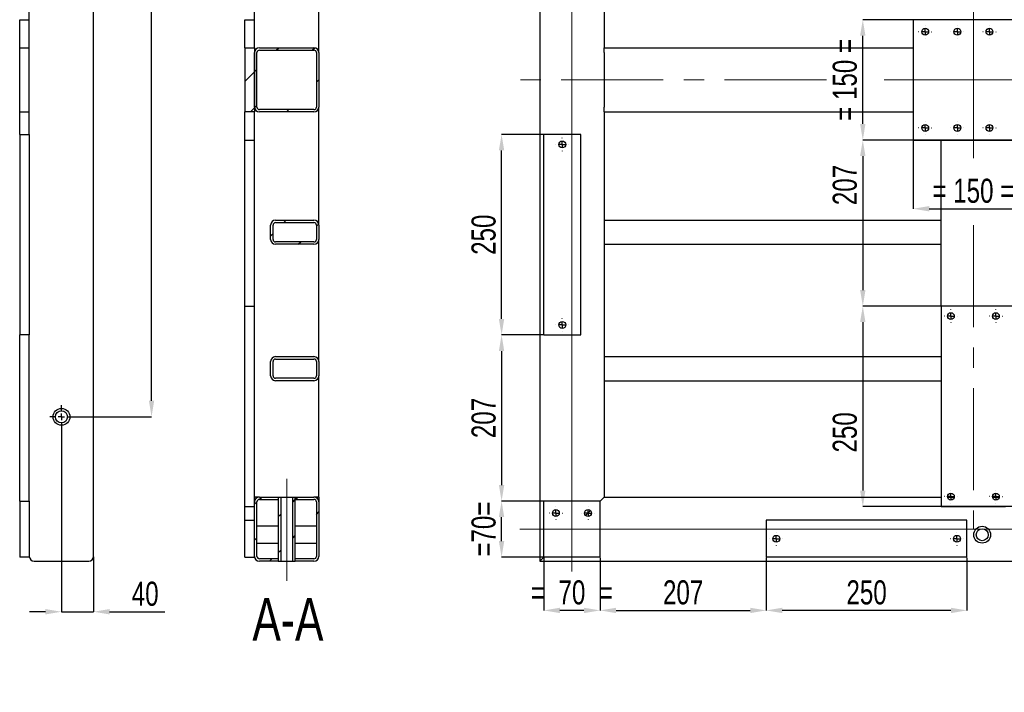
# Model space of a CAD drawing. Header units: millimetres. Extents: x 5 to 3649, y 4 to 418.
# Tile 46 of 105: x 1517 to 1639, y 191 to 274. Entities that reach past the tile are written whole.
import ezdxf

# ---------------------------------------------------------------- set-up
doc = ezdxf.new("R2010")
doc.units = ezdxf.units.MM
doc.header["$PDSIZE"] = -1
doc.linetypes.add('CENTERX2', pattern=[20.32, 12.7, -2.54, 2.54, -2.54])
for name, color, linetype in [('COTES', 1, 'Continuous'), ('NOTES', 6, 'Continuous'), ('TRAIT-FINS', 9, 'Continuous'), ('TRAIT-MIXTES', 3, 'CENTERX2')]:
    doc.layers.add(name, color=color, linetype=linetype)
doc.layers.add('TRAIT-FORT', color=4, linetype='Continuous', lineweight=25)
doc.styles.add('SLDTEXTSTYLE0', font='TXT', dxfattribs={"width": 0.75})
doc.dimstyles.new('SLDDIMSTYLE0', dxfattribs={"dimtxt": 3, "dimasz": 2, "dimexe": 0, "dimexo": 0.0625, "dimgap": 0.75, "dimtad": 1, "dimdec": 0, "dimlfac": 10, "dimrnd": 1e-09, "dimzin": 12, "dimdsep": 46, "dimtxsty": 'SLDTEXTSTYLE0', "dimsah": 1, "dimcen": 0.09, "dimadec": 0, "dimazin": 3, "dimtfac": 1, "dimtdec": 0, "dimtofl": 0, "dimtmove": 0, "dimatfit": 3, "dimfxl": 1, "dimfrac": 2, "dimtolj": 1, "dimtzin": 12, "dimarcsym": 0})
doc.dimstyles.new('SLDDIMSTYLE1', dxfattribs={"dimtxt": 3, "dimasz": 2, "dimexe": 0, "dimexo": 0.0625, "dimgap": 0.75, "dimtad": 1, "dimdec": 0, "dimlfac": 10, "dimrnd": 1e-09, "dimzin": 12, "dimdsep": 46, "dimtxsty": 'SLDTEXTSTYLE0', "dimsah": 1, "dimcen": 0.09, "dimadec": 0, "dimazin": 3, "dimtfac": 1, "dimtdec": 0, "dimtmove": 0, "dimatfit": 0, "dimfxl": 1, "dimfrac": 2, "dimtolj": 1, "dimtzin": 12, "dimarcsym": 0})
pattern_1 = [(45, (1219.1, -0.623), (-13.4704, 13.4704), []), (45, (1223.59, -0.623), (-13.4704, 13.4704), []), (45, (1228.08, -0.623), (-13.4704, 13.4704), []), (45, (1232.57, -0.623), (-13.4704, 13.4704), [])]

# ---------------------------------------------------------------- blocks, each defined once
blk = doc.blocks.new('*D2112')
at = {"layer": 'COTES', "color": 0, "lineweight": -2, "transparency": 16777216}
for p, q in [((1581.97, 214.41), (1576.77, 214.41)), ((1576.77, 209.41), (1576.77, 212.41)), ((1581.97, 207.41), (1576.77, 207.41))]:
    blk.add_line(p, q, dxfattribs=at)
at = {"layer": 'COTES', "color": 0, "transparency": 16777216}
for points in [[(1576.43, 212.41), (1577.1, 212.41), (1576.77, 214.41)], [(1576.43, 209.41), (1577.1, 209.41), (1576.77, 207.41)]]:
    blk.add_solid(points, dxfattribs=at)
at = {"layer": 'Defpoints', "color": 0, "transparency": 16777216}
for p in [(1576.77, 214.41), (1582.03, 214.41), (1582.03, 207.41)]:
    blk.add_point(p, dxfattribs=at)
at = {"layer": 'COTES', "color": 0, "transparency": 16777216, "insert": (1573.02, 210.91), "char_height": 3, "attachment_point": 2, "rotation": 90, "style": 'SLDTEXTSTYLE0'}
blk.add_mtext('\\A1;=70=', dxfattribs=at)
blk = doc.blocks.new('*D2113')
at = {"layer": 'COTES', "color": 0, "lineweight": -2, "transparency": 16777216}
for p, q in [((1581.97, 235.11), (1576.77, 235.11)), ((1576.77, 233.11), (1576.77, 216.41)), ((1581.97, 214.41), (1576.77, 214.41))]:
    blk.add_line(p, q, dxfattribs=at)
at = {"layer": 'COTES', "color": 0, "transparency": 16777216}
for points in [[(1576.43, 233.11), (1577.1, 233.11), (1576.77, 235.11)], [(1576.43, 216.41), (1577.1, 216.41), (1576.77, 214.41)]]:
    blk.add_solid(points, dxfattribs=at)
at = {"layer": 'Defpoints', "color": 0, "transparency": 16777216}
for p in [(1582.03, 235.11), (1576.77, 214.41), (1582.03, 214.41)]:
    blk.add_point(p, dxfattribs=at)
at = {"layer": 'COTES', "color": 0, "transparency": 16777216, "insert": (1573.02, 224.76), "char_height": 3, "attachment_point": 2, "rotation": 90, "style": 'SLDTEXTSTYLE0'}
blk.add_mtext('\\A1;207', dxfattribs=at)
blk = doc.blocks.new('*D2114')
at = {"layer": 'COTES', "color": 0, "lineweight": -2, "transparency": 16777216}
for p, q in [((1736.97, 274.41), (1621.76, 274.41)), ((1621.76, 261.41), (1621.76, 272.41)), ((1736.97, 259.41), (1621.76, 259.41))]:
    blk.add_line(p, q, dxfattribs=at)
at = {"layer": 'COTES', "color": 0, "transparency": 16777216}
for points in [[(1621.42, 272.41), (1622.09, 272.41), (1621.76, 274.41)], [(1621.42, 261.41), (1622.09, 261.41), (1621.76, 259.41)]]:
    blk.add_solid(points, dxfattribs=at)
at = {"layer": 'Defpoints', "color": 0, "transparency": 16777216}
for p in [(1621.76, 274.41), (1737.03, 274.41), (1737.03, 259.41)]:
    blk.add_point(p, dxfattribs=at)
at = {"layer": 'COTES', "color": 0, "transparency": 16777216, "insert": (1618.01, 266.91), "char_height": 3, "attachment_point": 2, "rotation": 90, "style": 'SLDTEXTSTYLE0'}
blk.add_mtext('\\A1;= 150 =', dxfattribs=at)
blk = doc.blocks.new('*D2125')
at = {"layer": 'COTES', "color": 0, "lineweight": -2, "transparency": 16777216}
for p, q in [((1628.03, 259.35), (1628.03, 250.84)), ((1643.03, 259.35), (1643.03, 250.84)), ((1630.03, 250.84), (1641.03, 250.84))]:
    blk.add_line(p, q, dxfattribs=at)
at = {"layer": 'COTES', "color": 0, "transparency": 16777216}
for points in [[(1630.03, 251.18), (1630.03, 250.51), (1628.03, 250.84)], [(1641.03, 251.18), (1641.03, 250.51), (1643.03, 250.84)]]:
    blk.add_solid(points, dxfattribs=at)
at = {"layer": 'Defpoints', "color": 0, "transparency": 16777216}
for p in [(1628.03, 259.41), (1643.03, 259.41), (1643.03, 250.84)]:
    blk.add_point(p, dxfattribs=at)
at = {"layer": 'COTES', "color": 0, "transparency": 16777216, "insert": (1635.53, 254.59), "char_height": 3, "attachment_point": 2, "style": 'SLDTEXTSTYLE0'}
blk.add_mtext('\\A1;= 150 =', dxfattribs=at)
blk = doc.blocks.new('*D2128')
at = {"layer": 'COTES', "color": 0, "lineweight": -2, "transparency": 16777216}
for p, q in [((1609.73, 207.35), (1609.73, 200.78)), ((1634.73, 207.35), (1634.73, 200.78)), ((1632.73, 200.78), (1611.73, 200.78))]:
    blk.add_line(p, q, dxfattribs=at)
at = {"layer": 'COTES', "color": 0, "transparency": 16777216}
for points in [[(1611.73, 201.11), (1611.73, 200.44), (1609.73, 200.78)], [(1632.73, 201.11), (1632.73, 200.44), (1634.73, 200.78)]]:
    blk.add_solid(points, dxfattribs=at)
at = {"layer": 'Defpoints', "color": 0, "transparency": 16777216}
for p in [(1609.73, 207.41), (1634.73, 207.41), (1609.73, 200.78)]:
    blk.add_point(p, dxfattribs=at)
at = {"layer": 'COTES', "color": 0, "transparency": 16777216, "insert": (1622.23, 204.53), "char_height": 3, "attachment_point": 2, "style": 'SLDTEXTSTYLE0'}
blk.add_mtext('\\A1;250', dxfattribs=at)
blk = doc.blocks.new('*D2129')
at = {"layer": 'COTES', "color": 0, "lineweight": -2, "transparency": 16777216}
for p, q in [((1589.03, 207.35), (1589.03, 200.78)), ((1609.73, 207.35), (1609.73, 200.78)), ((1591.03, 200.78), (1607.73, 200.78))]:
    blk.add_line(p, q, dxfattribs=at)
at = {"layer": 'COTES', "color": 0, "transparency": 16777216}
for points in [[(1591.03, 201.11), (1591.03, 200.44), (1589.03, 200.78)], [(1607.73, 201.11), (1607.73, 200.44), (1609.73, 200.78)]]:
    blk.add_solid(points, dxfattribs=at)
at = {"layer": 'Defpoints', "color": 0, "transparency": 16777216}
for p in [(1589.03, 207.41), (1609.73, 207.41), (1609.73, 200.78)]:
    blk.add_point(p, dxfattribs=at)
at = {"layer": 'COTES', "color": 0, "transparency": 16777216, "insert": (1599.38, 204.53), "char_height": 3, "attachment_point": 2, "style": 'SLDTEXTSTYLE0'}
blk.add_mtext('\\A1;207', dxfattribs=at)
blk = doc.blocks.new('*D2130')
at = {"layer": 'COTES', "color": 0, "lineweight": -2, "transparency": 16777216}
for p, q in [((1582.03, 207.35), (1582.03, 200.78)), ((1589.03, 207.35), (1589.03, 200.78)), ((1587.03, 200.78), (1584.03, 200.78))]:
    blk.add_line(p, q, dxfattribs=at)
at = {"layer": 'COTES', "color": 0, "transparency": 16777216}
for points in [[(1584.03, 201.11), (1584.03, 200.44), (1582.03, 200.78)], [(1587.03, 201.11), (1587.03, 200.44), (1589.03, 200.78)]]:
    blk.add_solid(points, dxfattribs=at)
at = {"layer": 'Defpoints', "color": 0, "transparency": 16777216}
for p in [(1582.03, 207.41), (1589.03, 207.41), (1582.03, 200.78)]:
    blk.add_point(p, dxfattribs=at)
at = {"layer": 'COTES', "color": 0, "transparency": 16777216, "insert": (1585.53, 204.53), "char_height": 3, "attachment_point": 2, "style": 'SLDTEXTSTYLE0'}
blk.add_mtext('\\A1;=  70  =', dxfattribs=at)
blk = doc.blocks.new('*D2135')
at = {"layer": 'COTES', "color": 0, "lineweight": -2, "transparency": 16777216}
for p, q in [((1581.97, 260.11), (1576.77, 260.11)), ((1576.77, 237.11), (1576.77, 258.11)), ((1581.97, 235.11), (1576.77, 235.11))]:
    blk.add_line(p, q, dxfattribs=at)
at = {"layer": 'COTES', "color": 0, "transparency": 16777216}
for points in [[(1576.43, 258.11), (1577.1, 258.11), (1576.77, 260.11)], [(1576.43, 237.11), (1577.1, 237.11), (1576.77, 235.11)]]:
    blk.add_solid(points, dxfattribs=at)
at = {"layer": 'Defpoints', "color": 0, "transparency": 16777216}
for p in [(1576.77, 260.11), (1582.03, 260.11), (1582.03, 235.11)]:
    blk.add_point(p, dxfattribs=at)
at = {"layer": 'COTES', "color": 0, "transparency": 16777216, "insert": (1573.02, 247.61), "char_height": 3, "attachment_point": 2, "rotation": 90, "style": 'SLDTEXTSTYLE0'}
blk.add_mtext('\\A1;250', dxfattribs=at)
blk = doc.blocks.new('*D2145')
at = {"layer": 'COTES', "color": 0, "lineweight": -2, "transparency": 16777216}
for p, q in [((1725.47, 238.71), (1621.76, 238.71)), ((1621.76, 236.71), (1621.76, 215.71)), ((1725.47, 213.71), (1621.76, 213.71))]:
    blk.add_line(p, q, dxfattribs=at)
at = {"layer": 'COTES', "color": 0, "transparency": 16777216}
for points in [[(1621.42, 236.71), (1622.09, 236.71), (1621.76, 238.71)], [(1621.42, 215.71), (1622.09, 215.71), (1621.76, 213.71)]]:
    blk.add_solid(points, dxfattribs=at)
at = {"layer": 'Defpoints', "color": 0, "transparency": 16777216}
for p in [(1725.53, 238.71), (1621.76, 213.71), (1725.53, 213.71)]:
    blk.add_point(p, dxfattribs=at)
at = {"layer": 'COTES', "color": 0, "transparency": 16777216, "insert": (1618.01, 222.97), "char_height": 3, "attachment_point": 2, "rotation": 90, "style": 'SLDTEXTSTYLE0'}
blk.add_mtext('\\A1;250', dxfattribs=at)
blk = doc.blocks.new('*D2146')
at = {"layer": 'COTES', "color": 0, "lineweight": -2, "transparency": 16777216}
for p, q in [((1627.97, 259.41), (1621.76, 259.41)), ((1621.76, 257.41), (1621.76, 240.71)), ((1631.47, 238.71), (1621.76, 238.71))]:
    blk.add_line(p, q, dxfattribs=at)
at = {"layer": 'COTES', "color": 0, "transparency": 16777216}
for points in [[(1621.42, 257.41), (1622.09, 257.41), (1621.76, 259.41)], [(1621.42, 240.71), (1622.09, 240.71), (1621.76, 238.71)]]:
    blk.add_solid(points, dxfattribs=at)
at = {"layer": 'Defpoints', "color": 0, "transparency": 16777216}
for p in [(1628.03, 259.41), (1621.76, 238.71), (1631.53, 238.71)]:
    blk.add_point(p, dxfattribs=at)
at = {"layer": 'COTES', "color": 0, "transparency": 16777216, "insert": (1618.01, 253.8), "char_height": 3, "attachment_point": 2, "rotation": 90, "style": 'SLDTEXTSTYLE0'}
blk.add_mtext('\\A1;207', dxfattribs=at)
blk = doc.blocks.new('SW_CENTERMARKSYMBOL_234')
at = {"layer": 'TRAIT-MIXTES', "color": 0}
for p, q in [((-0.8, 0), (-0.825, 0)), ((0, 0), (-0.4, 0)), ((0, 0.8), (0, 0.825)), ((0, 0), (0, 0.4)), ((0, 0), (0, -0.4)), ((0, 0), (0.4, 0)), ((0.8, 0), (0.825, 0)), ((0, -0.8), (0, -0.825))]:
    blk.add_line(p, q, dxfattribs=at)
blk = doc.blocks.new('SW_CENTERMARKSYMBOL_235')
at = {"layer": 'TRAIT-MIXTES', "color": 0}
for p, q in [((-0.8, 0), (-0.825, 0)), ((0, 0), (-0.4, 0)), ((0, 0.8), (0, 0.825)), ((0, 0), (0, 0.4)), ((0, 0), (0, -0.4)), ((0, 0), (0.4, 0)), ((0.8, 0), (0.825, 0)), ((0, -0.8), (0, -0.825))]:
    blk.add_line(p, q, dxfattribs=at)
blk = doc.blocks.new('SW_CENTERMARKSYMBOL_246')
at = {"layer": 'TRAIT-MIXTES', "color": 0}
for p, q in [((-0.8, 0), (-0.825, 0)), ((0, 0), (-0.4, 0)), ((0, 0.8), (0, 0.825)), ((0, 0), (0, 0.4)), ((0, 0), (0, -0.4)), ((0, 0), (0.4, 0)), ((0.8, 0), (0.825, 0)), ((0, -0.8), (0, -0.825))]:
    blk.add_line(p, q, dxfattribs=at)
blk = doc.blocks.new('SW_CENTERMARKSYMBOL_247')
at = {"layer": 'TRAIT-MIXTES', "color": 0}
for p, q in [((-0.8, 0), (-0.825, 0)), ((0, 0), (-0.4, 0)), ((0, 0.8), (0, 0.825)), ((0, 0), (0, 0.4)), ((0, 0), (0, -0.4)), ((0, 0), (0.4, 0)), ((0.8, 0), (0.825, 0)), ((0, -0.8), (0, -0.825))]:
    blk.add_line(p, q, dxfattribs=at)
blk = doc.blocks.new('SW_CENTERMARKSYMBOL_258')
at = {"layer": 'TRAIT-MIXTES', "color": 0}
for p, q in [((-0.8, 0), (-0.825, 0)), ((0, 0), (-0.4, 0)), ((0, 0.8), (0, 0.825)), ((0, 0), (0, 0.4)), ((0, 0), (0, -0.4)), ((0, 0), (0.4, 0)), ((0.8, 0), (0.825, 0)), ((0, -0.8), (0, -0.825))]:
    blk.add_line(p, q, dxfattribs=at)
blk = doc.blocks.new('SW_CENTERMARKSYMBOL_259')
at = {"layer": 'TRAIT-MIXTES', "color": 0}
for p, q in [((-0.8, 0), (-0.825, 0)), ((0, 0), (-0.4, 0)), ((0, 0.8), (0, 0.825)), ((0, 0), (0, 0.4)), ((0, 0), (0, -0.4)), ((0, 0), (0.4, 0)), ((0.8, 0), (0.825, 0)), ((0, -0.8), (0, -0.825))]:
    blk.add_line(p, q, dxfattribs=at)
blk = doc.blocks.new('SW_CENTERMARKSYMBOL_260')
at = {"layer": 'TRAIT-MIXTES', "color": 0}
for p, q in [((-0.8, 0), (-0.825, 0)), ((0, 0), (-0.4, 0)), ((0, 0.8), (0, 0.825)), ((0, 0), (0, 0.4)), ((0, 0), (0, -0.4)), ((0, 0), (0.4, 0)), ((0.8, 0), (0.825, 0)), ((0, -0.8), (0, -0.825))]:
    blk.add_line(p, q, dxfattribs=at)
blk = doc.blocks.new('SW_CENTERMARKSYMBOL_261')
at = {"layer": 'TRAIT-MIXTES', "color": 0}
for p, q in [((-0.8, 0), (-0.825, 0)), ((0, 0), (-0.4, 0)), ((0, 0.8), (0, 0.825)), ((0, 0), (0, 0.4)), ((0, 0), (0, -0.4)), ((0, 0), (0.4, 0)), ((0.8, 0), (0.825, 0)), ((0, -0.8), (0, -0.825))]:
    blk.add_line(p, q, dxfattribs=at)
blk = doc.blocks.new('SW_CENTERMARKSYMBOL_264')
at = {"layer": 'TRAIT-MIXTES', "color": 0}
for p, q in [((-0.8, 0), (-0.825, 0)), ((0, 0), (-0.4, 0)), ((0, 0.8), (0, 0.825)), ((0, 0), (0, 0.4)), ((0, 0), (0, -0.4)), ((0, 0), (0.4, 0)), ((0.8, 0), (0.825, 0)), ((0, -0.8), (0, -0.825))]:
    blk.add_line(p, q, dxfattribs=at)
blk = doc.blocks.new('SW_CENTERMARKSYMBOL_265')
at = {"layer": 'TRAIT-MIXTES', "color": 0}
for p, q in [((-0.8, 0), (-0.825, 0)), ((0, 0), (-0.4, 0)), ((0, 0.8), (0, 0.825)), ((0, 0), (0, 0.4)), ((0, 0), (0, -0.4)), ((0, 0), (0.4, 0)), ((0.8, 0), (0.825, 0)), ((0, -0.8), (0, -0.825))]:
    blk.add_line(p, q, dxfattribs=at)
blk = doc.blocks.new('SW_CENTERMARKSYMBOL_284')
at = {"layer": 'TRAIT-MIXTES', "color": 0}
for p, q in [((-0.8, 0), (-0.825, 0)), ((0, 0), (-0.4, 0)), ((0, 0.8), (0, 0.825)), ((0, 0), (0, 0.4)), ((0, 0), (0, -0.4)), ((0, 0), (0.4, 0)), ((0.8, 0), (0.825, 0)), ((0, -0.8), (0, -0.825))]:
    blk.add_line(p, q, dxfattribs=at)
blk = doc.blocks.new('SW_CENTERMARKSYMBOL_285')
at = {"layer": 'TRAIT-MIXTES', "color": 0}
for p, q in [((-0.8, 0), (-0.825, 0)), ((0, 0), (-0.4, 0)), ((0, 0.8), (0, 0.825)), ((0, 0), (0, 0.4)), ((0, 0), (0, -0.4)), ((0, 0), (0.4, 0)), ((0.8, 0), (0.825, 0)), ((0, -0.8), (0, -0.825))]:
    blk.add_line(p, q, dxfattribs=at)
blk = doc.blocks.new('SW_CENTERMARKSYMBOL_286')
at = {"layer": 'TRAIT-MIXTES', "color": 0}
for p, q in [((-0.8, 0), (-0.825, 0)), ((0, 0), (-0.4, 0)), ((0, 0.8), (0, 0.825)), ((0, 0), (0, 0.4)), ((0, 0), (0, -0.4)), ((0, 0), (0.4, 0)), ((0.8, 0), (0.825, 0)), ((0, -0.8), (0, -0.825))]:
    blk.add_line(p, q, dxfattribs=at)
blk = doc.blocks.new('SW_CENTERMARKSYMBOL_287')
at = {"layer": 'TRAIT-MIXTES', "color": 0}
for p, q in [((-0.8, 0), (-0.825, 0)), ((0, 0), (-0.4, 0)), ((0, 0.8), (0, 0.825)), ((0, 0), (0, 0.4)), ((0, 0), (0, -0.4)), ((0, 0), (0.4, 0)), ((0.8, 0), (0.825, 0)), ((0, -0.8), (0, -0.825))]:
    blk.add_line(p, q, dxfattribs=at)
blk = doc.blocks.new('SW_CENTERMARKSYMBOL_300')
at = {"layer": 'TRAIT-MIXTES', "color": 0}
for p, q in [((-0.8, 0), (-0.825, 0)), ((0, 0), (-0.4, 0)), ((0, 0.8), (0, 0.825)), ((0, 0), (0, 0.4)), ((0, 0), (0, -0.4)), ((0, 0), (0.4, 0)), ((0.8, 0), (0.825, 0)), ((0, -0.8), (0, -0.825))]:
    blk.add_line(p, q, dxfattribs=at)
blk = doc.blocks.new('SW_CENTERMARKSYMBOL_301')
at = {"layer": 'TRAIT-MIXTES', "color": 0}
for p, q in [((-0.8, 0), (-0.825, 0)), ((0, 0), (-0.4, 0)), ((0, 0.8), (0, 0.825)), ((0, 0), (0, 0.4)), ((0, 0), (0, -0.4)), ((0, 0), (0.4, 0)), ((0.8, 0), (0.825, 0)), ((0, -0.8), (0, -0.825))]:
    blk.add_line(p, q, dxfattribs=at)
blk = doc.blocks.new('*D2158')
at = {"layer": 'COTES', "color": 0, "lineweight": -2, "transparency": 16777216}
for p, q in [((1521.95, 223.4), (1521.95, 200.61)), ((1525.95, 207.45), (1525.95, 200.61)), ((1519.95, 200.61), (1517.95, 200.61)), ((1521.95, 200.61), (1525.95, 200.61)), ((1527.95, 200.61), (1534.82, 200.61))]:
    blk.add_line(p, q, dxfattribs=at)
at = {"layer": 'COTES', "color": 0, "transparency": 16777216}
for points in [[(1519.95, 200.95), (1519.95, 200.28), (1521.95, 200.61)], [(1527.95, 200.95), (1527.95, 200.28), (1525.95, 200.61)]]:
    blk.add_solid(points, dxfattribs=at)
at = {"layer": 'Defpoints', "color": 0, "transparency": 16777216}
for p in [(1521.95, 223.46), (1525.95, 207.51), (1525.95, 200.61)]:
    blk.add_point(p, dxfattribs=at)
at = {"layer": 'COTES', "color": 0, "transparency": 16777216, "insert": (1532.38, 204.36), "char_height": 3, "attachment_point": 2, "style": 'SLDTEXTSTYLE0'}
blk.add_mtext('\\A1;40', dxfattribs=at)
blk = doc.blocks.new('*D2159')
at = {"layer": 'COTES', "color": 0, "lineweight": -2, "transparency": 16777216}
for p, q in [((1523.46, 335.91), (1533.17, 335.91)), ((1533.17, 226.91), (1533.17, 333.91)), ((1523.46, 224.91), (1533.17, 224.91))]:
    blk.add_line(p, q, dxfattribs=at)
at = {"layer": 'COTES', "color": 0, "transparency": 16777216}
for points in [[(1532.84, 333.91), (1533.5, 333.91), (1533.17, 335.91)], [(1532.84, 226.91), (1533.5, 226.91), (1533.17, 224.91)]]:
    blk.add_solid(points, dxfattribs=at)
at = {"layer": 'Defpoints', "color": 0, "transparency": 16777216}
for p in [(1523.4, 335.91), (1533.17, 335.91), (1523.4, 224.91)]:
    blk.add_point(p, dxfattribs=at)
at = {"layer": 'COTES', "color": 0, "transparency": 16777216, "insert": (1529.42, 280.41), "char_height": 3, "attachment_point": 2, "rotation": 90, "style": 'SLDTEXTSTYLE0'}
blk.add_mtext('\\A1;1110', dxfattribs=at)
blk = doc.blocks.new('SW_CENTERMARKSYMBOL_315')
at = {"layer": 'TRAIT-MIXTES', "color": 0}
for p, q in [((0, 0.8), (0, 1.45)), ((-0.8, 0), (-1.45, 0)), ((0, 0), (-0.4, 0)), ((0, 0), (-0.4, 0)), ((0, 0), (0, 0.4)), ((0, 0), (0, 0.4)), ((0, 0), (0, -0.4)), ((0, 0), (0.4, 0)), ((0, 0), (0, -0.4)), ((0, 0), (0.4, 0)), ((0.8, 0), (1.45, 0)), ((0, -0.8), (0, -1.45))]:
    blk.add_line(p, q, dxfattribs=at)
blk = doc.blocks.new('SW_CENTERMARKSYMBOL_316')
at = {"layer": 'TRAIT-MIXTES', "color": 0}
for p, q in [((0, 0.8), (0, 1.45)), ((-0.8, 0), (-1.45, 0)), ((0, 0), (-0.4, 0)), ((0, 0), (-0.4, 0)), ((0, 0), (0, 0.4)), ((0, 0), (0, 0.4)), ((0, 0), (0, -0.4)), ((0, 0), (0.4, 0)), ((0, 0), (0, -0.4)), ((0, 0), (0.4, 0)), ((0.8, 0), (1.45, 0)), ((0, -0.8), (0, -1.45))]:
    blk.add_line(p, q, dxfattribs=at)

msp = doc.modelspace()

# ---------------------------------------------------------------- hatches: boundary and pattern name
at = {"layer": 'TRAIT-FINS'}
h = msp.add_hatch(dxfattribs=at)
h.set_pattern_fill('DIN 201 ACIER ET FONTE', color=256, style=0, pattern_type=2)
h.set_pattern_definition(pattern_1)
h.paths.add_polyline_path([(1546.003023, 270.911435), (1544.803023, 270.911435), (1544.803023, 262.911435), (1546.003023, 262.911435)], flags=0)
h = msp.add_hatch(dxfattribs=at)
h.set_pattern_fill('DIN 201 ACIER ET FONTE', color=256, style=0, pattern_type=2)
h.set_pattern_definition(pattern_1)
edge = h.paths.add_edge_path(flags=0)
edge.add_line((1554.003023, 263.511435), (1554.003023, 270.311435))
edge.add_arc((1553.403023, 270.311435), 0.6, 0, 90)
edge.add_line((1553.403023, 270.911435), (1546.603023, 270.911435))
edge.add_arc((1546.603023, 270.311435), 0.6, 90, 180)
edge.add_line((1546.003023, 270.311435), (1546.003023, 263.511435))
edge.add_arc((1546.603023, 263.511435), 0.6, 180, 270)
edge.add_line((1546.603023, 262.911435), (1553.403023, 262.911435))
edge.add_arc((1553.403023, 263.511435), 0.6, 270, 360)
edge = h.paths.add_edge_path(flags=0)
edge.add_arc((1553.403023, 263.511435), 0.3, 270, 360, ccw=False)
edge.add_line((1553.403023, 263.211435), (1546.603023, 263.211435))
edge.add_arc((1546.603023, 263.511435), 0.3, 180, 270, ccw=False)
edge.add_line((1546.303023, 263.511435), (1546.303023, 270.311435))
edge.add_arc((1546.603023, 270.311435), 0.3, 90, 180, ccw=False)
edge.add_line((1546.603023, 270.611435), (1553.403023, 270.611435))
edge.add_arc((1553.403023, 270.311435), 0.3, 0, 90, ccw=False)
edge.add_line((1553.703023, 270.311435), (1553.703023, 263.511435))
h = msp.add_hatch(dxfattribs=at)
h.set_pattern_fill('DIN 201 ACIER ET FONTE', color=256, style=0, pattern_type=2)
h.set_pattern_definition(pattern_1)
edge = h.paths.add_edge_path(flags=0)
edge.add_line((1548.603023, 246.411435), (1553.403023, 246.411435))
edge.add_arc((1553.403023, 247.011435), 0.6, 270, 360)
edge.add_line((1554.003023, 247.011435), (1554.003023, 248.811435))
edge.add_arc((1553.403023, 248.811435), 0.6, 0, 90)
edge.add_line((1553.403023, 249.411435), (1548.603023, 249.411435))
edge.add_arc((1548.603023, 248.811435), 0.6, 90, 180)
edge.add_line((1548.003023, 248.811435), (1548.003023, 247.011435))
edge.add_arc((1548.603023, 247.011435), 0.6, 180, 270)
edge = h.paths.add_edge_path(flags=0)
edge.add_arc((1548.603023, 247.011435), 0.3, 180, 270, ccw=False)
edge.add_line((1548.303023, 247.011435), (1548.303023, 248.811435))
edge.add_arc((1548.603023, 248.811435), 0.3, 90, 180, ccw=False)
edge.add_line((1548.603023, 249.111435), (1553.403023, 249.111435))
edge.add_arc((1553.403023, 248.811435), 0.3, 0, 90, ccw=False)
edge.add_line((1553.703023, 248.811435), (1553.703023, 247.011435))
edge.add_arc((1553.403023, 247.011435), 0.3, 270, 360, ccw=False)
edge.add_line((1553.403023, 246.711435), (1548.603023, 246.711435))
h = msp.add_hatch(dxfattribs=at)
h.set_pattern_fill('DIN 201 ACIER ET FONTE', color=256, style=0, pattern_type=2)
h.set_pattern_definition(pattern_1)
edge = h.paths.add_edge_path(flags=0)
edge.add_arc((1548.603023, 230.011435), 0.6, 180, 270)
edge.add_line((1548.603023, 229.411435), (1553.403023, 229.411435))
edge.add_arc((1553.403023, 230.011435), 0.6, 270, 360)
edge.add_line((1554.003023, 230.011435), (1554.003023, 231.811435))
edge.add_arc((1553.403023, 231.811435), 0.6, 0, 90)
edge.add_line((1553.403023, 232.411435), (1548.603023, 232.411435))
edge.add_arc((1548.603023, 231.811435), 0.6, 90, 180)
edge.add_line((1548.003023, 231.811435), (1548.003023, 230.011435))
edge = h.paths.add_edge_path(flags=0)
edge.add_line((1553.403023, 229.711435), (1548.603023, 229.711435))
edge.add_arc((1548.603023, 230.011435), 0.3, 180, 270, ccw=False)
edge.add_line((1548.303023, 230.011435), (1548.303023, 231.811435))
edge.add_arc((1548.603023, 231.811435), 0.3, 90, 180, ccw=False)
edge.add_line((1548.603023, 232.111435), (1553.403023, 232.111435))
edge.add_arc((1553.403023, 231.811435), 0.3, 0, 90, ccw=False)
edge.add_line((1553.703023, 231.811435), (1553.703023, 230.011435))
edge.add_arc((1553.403023, 230.011435), 0.3, 270, 360, ccw=False)
h = msp.add_hatch(dxfattribs=at)
h.set_pattern_fill('DIN 201 ACIER ET FONTE', color=256, style=0, pattern_type=2)
h.set_pattern_definition(pattern_1)
edge = h.paths.add_edge_path(flags=0)
edge.add_line((1546.303023, 207.511435), (1546.303023, 214.311435))
edge.add_arc((1546.603023, 214.311435), 0.3, 90, 180, ccw=False)
edge.add_line((1546.603023, 214.611435), (1548.953023, 214.611435))
edge.add_line((1548.953023, 214.611435), (1548.953023, 214.911435))
edge.add_line((1548.953023, 214.911435), (1546.603023, 214.911435))
edge.add_arc((1546.603023, 214.311435), 0.6, 90, 180)
edge.add_line((1546.003023, 214.311435), (1546.003023, 207.511435))
edge.add_arc((1546.603023, 207.511435), 0.6, 180, 270)
edge.add_line((1546.603023, 206.911435), (1548.953023, 206.911435))
edge.add_line((1548.953023, 206.911435), (1548.953023, 207.211435))
edge.add_line((1548.953023, 207.211435), (1546.603023, 207.211435))
edge.add_arc((1546.603023, 207.511435), 0.3, 180, 270, ccw=False)
h = msp.add_hatch(dxfattribs=at)
h.set_pattern_fill('DIN 201 ACIER ET FONTE', color=256, style=0, pattern_type=2)
h.set_pattern_definition(pattern_1)
h.paths.add_polyline_path([(1549.253023, 214.911435), (1548.953023, 214.911435), (1548.953023, 206.911435), (1549.253023, 206.911435)], flags=0)
h = msp.add_hatch(dxfattribs=at)
h.set_pattern_fill('DIN 201 ACIER ET FONTE', color=256, style=0, pattern_type=2)
h.set_pattern_definition(pattern_1)
h.paths.add_polyline_path([(1550.753023, 206.911435), (1551.053023, 206.911435), (1551.053023, 214.911435), (1550.753023, 214.911435)], flags=0)
h = msp.add_hatch(dxfattribs=at)
h.set_pattern_fill('DIN 201 ACIER ET FONTE', color=256, style=0, pattern_type=2)
h.set_pattern_definition(pattern_1)
edge = h.paths.add_edge_path(flags=0)
edge.add_arc((1553.403023, 207.511435), 0.6, 270, 360)
edge.add_line((1554.003023, 207.511435), (1554.003023, 214.311435))
edge.add_arc((1553.403023, 214.311435), 0.6, 0, 90)
edge.add_line((1553.403023, 214.911435), (1551.053023, 214.911435))
edge.add_line((1551.053023, 214.911435), (1551.053023, 214.611435))
edge.add_line((1551.053023, 214.611435), (1553.403023, 214.611435))
edge.add_arc((1553.403023, 214.311435), 0.3, 0, 90, ccw=False)
edge.add_line((1553.703023, 214.311435), (1553.703023, 207.511435))
edge.add_arc((1553.403023, 207.511435), 0.3, 270, 360, ccw=False)
edge.add_line((1553.403023, 207.211435), (1551.053023, 207.211435))
edge.add_line((1551.053023, 207.211435), (1551.053023, 206.911435))
edge.add_line((1551.053023, 206.911435), (1553.403023, 206.911435))

# ---------------------------------------------------------------- linework, layer by layer
at = {"layer": 'TRAIT-FINS', "lineweight": 18}
for p, q in [((1585.533451, 363.644592), (1585.533451, 205.614219)), ((1635.533451, 257.139397), (1635.533451, 347.911435)), ((1624.40002, 266.911435), (1787.367463, 266.911435)), ((1579.023915, 210.911435), (1782.061793, 210.911435))]:
    msp.add_line(p, q, dxfattribs=at)
at = {"layer": 'TRAIT-FORT', "lineweight": 25}
for p, q in [((1581.533451, 355.911435), (1581.533451, 206.911435)), ((1525.947142, 207.511435), (1525.947142, 355.311435)), ((1589.533451, 347.911435), (1589.533451, 270.911435)), ((1517.947142, 270.911435), (1517.947142, 302.711435)), ((1546.003023, 274.411316), (1546.003023, 295.111389)), ((1554.003023, 270.31128), (1554.003023, 286.011429)), ((1516.747142, 274.411435), (1517.947142, 274.411435)), ((1516.747142, 270.911435), (1516.747142, 274.411435)), ((1544.803023, 274.411316), (1546.003023, 274.411316)), ((1544.803023, 270.911331), (1544.803023, 274.411316)), ((1546.003023, 270.911331), (1546.003023, 274.411316)), ((1628.033451, 274.411435), (1628.033451, 259.411435)), ((1516.747142, 262.911435), (1516.747142, 270.911435)), ((1516.747142, 270.911435), (1517.947142, 270.911435)), ((1517.947142, 262.911435), (1517.947142, 270.911435)), ((1544.803023, 270.911331), (1544.803023, 262.91153)), ((1544.803023, 270.911331), (1546.003023, 270.911331)), ((1546.003023, 270.911331), (1546.003023, 262.91153)), ((1546.003023, 263.511582), (1546.003023, 270.31128)), ((1546.303023, 263.511582), (1546.303023, 270.31128)), ((1546.603023, 270.911331), (1553.403024, 270.911331)), ((1546.603023, 270.611496), (1553.403024, 270.611496)), ((1553.703023, 270.31128), (1553.703023, 263.511582)), ((1554.003023, 270.31128), (1554.003023, 263.511582)), ((1589.533451, 270.311435), (1589.533451, 270.911435)), ((1589.533451, 270.911435), (1628.033451, 270.911435)), ((1589.533451, 270.311435), (1589.533451, 263.511435)), ((1516.747142, 260.111435), (1516.747142, 262.911435)), ((1516.747142, 262.911435), (1517.947142, 262.911435)), ((1517.947142, 260.111435), (1517.947142, 262.911435)), ((1546.003023, 262.91153), (1544.803023, 262.91153)), ((1544.803023, 259.411545), (1544.803023, 262.91153)), ((1546.003023, 259.411545), (1546.003023, 262.91153)), ((1553.403024, 263.211365), (1546.603023, 263.211365)), ((1553.403024, 262.91153), (1546.603023, 262.91153)), ((1554.003023, 248.811264), (1554.003023, 263.511582)), ((1589.533451, 262.911435), (1589.533451, 263.511435)), ((1589.533451, 262.911435), (1628.033451, 262.911435)), ((1589.533451, 262.911435), (1589.533451, 214.911435)), ((1516.747142, 260.111435), (1516.747142, 235.111435)), ((1516.747142, 260.111435), (1517.947142, 260.111435)), ((1517.947142, 260.111435), (1517.947142, 235.111435)), ((1586.633451, 260.111435), (1582.033451, 260.111435)), ((1582.033451, 235.111435), (1582.033451, 260.111435)), ((1586.633451, 235.111435), (1586.633451, 260.111435)), ((1544.803023, 259.411545), (1546.003023, 259.411545)), ((1544.803023, 238.711472), (1544.803023, 259.411545)), ((1546.003023, 238.711472), (1546.003023, 259.411545)), ((1628.033451, 259.411435), (1643.033451, 259.411435)), ((1631.533451, 238.711435), (1631.533451, 259.411435)), ((1548.603023, 249.411316), (1553.403024, 249.411316)), ((1548.603023, 249.111481), (1553.403024, 249.111481)), ((1589.533451, 249.411435), (1631.533451, 249.411435)), ((1548.003023, 247.01149), (1548.003023, 248.811264)), ((1548.303023, 247.01149), (1548.303023, 248.811264)), ((1553.703023, 248.811264), (1553.703023, 247.01149)), ((1554.003023, 248.811264), (1554.003023, 247.01149)), ((1553.403024, 246.711273), (1548.603023, 246.711273)), ((1554.003023, 231.811447), (1554.003023, 247.01149)), ((1553.403024, 246.411438), (1548.603023, 246.411438)), ((1589.533451, 246.411435), (1631.533451, 246.411435)), ((1544.803023, 213.711472), (1544.803023, 238.711472)), ((1544.803023, 238.711472), (1546.003023, 238.711472)), ((1546.003023, 214.311524), (1546.003023, 238.711472)), ((1631.533451, 238.711435), (1631.533451, 213.711435)), ((1639.533451, 238.711435), (1631.533451, 238.711435)), ((1516.747142, 214.411435), (1516.747142, 235.111435)), ((1517.947142, 235.111435), (1516.747142, 235.111435)), ((1517.947142, 214.411435), (1517.947142, 235.111435)), ((1582.033451, 235.111435), (1586.633451, 235.111435)), ((1548.003023, 230.011292), (1548.003023, 231.811447)), ((1548.303023, 230.011292), (1548.303023, 231.811447)), ((1548.603023, 232.411499), (1553.403024, 232.411499)), ((1548.603023, 232.111283), (1553.403024, 232.111283)), ((1553.703023, 231.811447), (1553.703023, 230.011292)), ((1554.003023, 231.811447), (1554.003023, 230.011292)), ((1589.533451, 232.411435), (1631.533451, 232.411435)), ((1553.403024, 229.711457), (1548.603023, 229.711457)), ((1553.403024, 229.411621), (1548.603023, 229.411621)), ((1554.003023, 214.911576), (1554.003023, 230.011292)), ((1589.533451, 229.411435), (1631.533451, 229.411435)), ((1546.603023, 214.911576), (1546.003023, 214.911576)), ((1546.603023, 214.911576), (1548.953023, 214.911576)), ((1548.953023, 214.911576), (1548.953023, 214.611359)), ((1548.953023, 214.911576), (1548.953023, 206.911392)), ((1548.953023, 214.911576), (1549.253023, 214.911576)), ((1549.253023, 214.911576), (1549.253023, 206.911392)), ((1549.253023, 214.911576), (1550.753023, 214.911576)), ((1550.753023, 206.911392), (1550.753023, 214.911576)), ((1550.753023, 214.911576), (1551.053023, 214.911576)), ((1551.053023, 214.611359), (1551.053023, 214.911576)), ((1551.053023, 214.911576), (1553.403024, 214.911576)), ((1551.053023, 206.911392), (1551.053023, 214.911576)), ((1554.003023, 214.911576), (1553.403024, 214.911576)), ((1554.003023, 214.911576), (1554.003023, 214.311524)), ((1589.533451, 214.911435), (1589.033451, 214.411435)), ((1589.033451, 214.411435), (1589.533451, 214.911435)), ((1589.533451, 214.911435), (1631.533451, 214.911435)), ((1632.311402, 214.911435), (1633.155499, 214.911435)), ((1637.911402, 214.911435), (1638.755499, 214.911435)), ((1516.747142, 214.411435), (1516.747142, 207.411435)), ((1516.747142, 214.411435), (1517.947142, 214.411435)), ((1517.947142, 214.411435), (1517.947142, 207.411435)), ((1544.803023, 213.711472), (1546.003023, 213.711472)), ((1544.803023, 212.011261), (1544.803023, 213.711472)), ((1546.003023, 207.511444), (1546.003023, 214.311524)), ((1546.303023, 207.511444), (1546.303023, 214.311524)), ((1546.603023, 214.611359), (1548.953023, 214.611359)), ((1551.053023, 214.611359), (1553.403024, 214.611359)), ((1553.703023, 214.311524), (1553.703023, 207.511444)), ((1554.003023, 214.311524), (1554.003023, 207.511444)), ((1589.033451, 214.411435), (1582.033451, 214.411435)), ((1582.033451, 207.411435), (1582.033451, 214.411435)), ((1589.033451, 207.411435), (1589.033451, 214.411435)), ((1631.533451, 213.711435), (1639.533451, 213.711435)), ((1587.833971, 213.211955), (1587.23293, 212.610914)), ((1544.803023, 212.011261), (1546.003023, 212.011261)), ((1544.803023, 207.411499), (1544.803023, 212.011261)), ((1548.953023, 211.261292), (1546.303023, 211.261292)), ((1553.703023, 211.261292), (1551.053023, 211.261292)), ((1634.733451, 212.011435), (1609.733451, 212.011435)), ((1609.733451, 212.011435), (1609.733451, 207.411435)), ((1634.733451, 207.411435), (1634.733451, 212.011435)), ((1546.303023, 209.161301), (1548.953023, 209.161301)), ((1551.053023, 209.161301), (1553.703023, 209.161301)), ((1517.947142, 207.411435), (1516.747142, 207.411435)), ((1544.803023, 207.411499), (1546.003023, 207.411499)), ((1582.033451, 207.411435), (1581.533451, 206.911435)), ((1581.533451, 206.911435), (1582.033451, 207.411435)), ((1589.033451, 207.411435), (1582.033451, 207.411435)), ((1634.733451, 207.411435), (1609.733451, 207.411435)), ((1518.547142, 206.911435), (1525.347142, 206.911435)), ((1548.953023, 207.211609), (1546.603023, 207.211609)), ((1548.953023, 206.911392), (1546.603023, 206.911392)), ((1548.953023, 207.211609), (1548.953023, 206.911392)), ((1548.953023, 206.911392), (1549.253023, 206.911392)), ((1549.253023, 206.911392), (1550.753023, 206.911392)), ((1550.753023, 206.911392), (1551.053023, 206.911392)), ((1551.053023, 206.911392), (1551.053023, 207.211609)), ((1553.403024, 207.211609), (1551.053023, 207.211609)), ((1553.403024, 206.911392), (1551.053023, 206.911392)), ((1581.533451, 206.911435), (1779.533451, 206.911435))]:
    msp.add_line(p, q, dxfattribs=at)
for centre, radius in [((1629.533451, 272.911435), 0.425), ((1633.533451, 272.911435), 0.425), ((1637.533451, 272.911435), 0.425), ((1629.533451, 260.911435), 0.425), ((1633.533451, 260.911435), 0.425), ((1637.533451, 260.911435), 0.425), ((1584.333451, 258.861435), 0.425), ((1584.333451, 236.361435), 0.425), ((1632.733451, 237.461435), 0.425), ((1638.333451, 237.461435), 0.425), ((1521.947142, 224.911435), 1.05), ((1521.947142, 224.911435), 0.75), ((1632.733451, 214.961435), 0.425), ((1638.333451, 214.961435), 0.425), ((1583.533451, 212.911435), 0.425), ((1587.533451, 212.911435), 0.425), ((1636.633477, 210.211167), 1.05), ((1636.633477, 210.211167), 0.75), ((1610.983451, 209.711435), 0.425), ((1633.483451, 209.711435), 0.425)]:
    msp.add_circle(centre, radius, dxfattribs=at)
for centre, radius, start, end in [((1546.603023, 270.311435), 0.6, 90, 180), ((1546.603023, 270.311435), 0.3, 90, 180), ((1553.403023, 270.311435), 0.6, 0, 90), ((1553.403023, 270.311435), 0.3, 0, 90), ((1546.603023, 263.511435), 0.6, 180, 270), ((1546.603023, 263.511435), 0.3, 180, 270), ((1553.403023, 263.511435), 0.6, 270, 0), ((1553.403023, 263.511435), 0.3, 270, 0), ((1548.603023, 248.811435), 0.6, 90, 180), ((1548.603023, 248.811435), 0.3, 90, 180), ((1553.403023, 248.811435), 0.6, 0, 90), ((1553.403023, 248.811435), 0.3, 0, 90), ((1548.603023, 247.011435), 0.6, 180, 270), ((1548.603023, 247.011435), 0.3, 180, 270), ((1553.403023, 247.011435), 0.6, 270, 0), ((1553.403023, 247.011435), 0.3, 270, 0), ((1548.603023, 231.811435), 0.6, 90, 180), ((1548.603023, 231.811435), 0.3, 90, 180), ((1553.403023, 231.811435), 0.6, 0, 90), ((1553.403023, 231.811435), 0.3, 0, 90), ((1548.603023, 230.011435), 0.6, 180, 270), ((1548.603023, 230.011435), 0.3, 180, 270), ((1553.403023, 230.011435), 0.6, 270, 0), ((1553.403023, 230.011435), 0.3, 270, 0), ((1546.603023, 214.311435), 0.6, 90, 180), ((1553.403023, 214.311435), 0.6, 0, 90), ((1546.603023, 214.311435), 0.3, 90, 180), ((1553.403023, 214.311435), 0.3, 0, 90), ((1518.547142, 207.511435), 0.6, 180, 270), ((1525.347142, 207.511435), 0.6, 270, 0), ((1546.603023, 207.511435), 0.6, 180, 270), ((1546.603023, 207.511435), 0.3, 180, 270), ((1553.403023, 207.511435), 0.3, 270, 0), ((1553.403023, 207.511435), 0.6, 270, 0)]:
    msp.add_arc(centre, radius, start, end, dxfattribs=at)
at = {"layer": 'TRAIT-MIXTES', "lineweight": 18}
for p, q in [((1617.227314, 266.911435), (1577.566469, 266.911435)), ((1635.533451, 248.80061), (1635.533451, 210.911435)), ((1550.003023, 217.174308), (1550.003023, 203.983971))]:
    msp.add_line(p, q, dxfattribs=at)

# ---------------------------------------------------------------- block references
at = {"layer": 'TRAIT-MIXTES'}
for name, p in [('SW_CENTERMARKSYMBOL_265', (1629.533451, 272.911435)), ('SW_CENTERMARKSYMBOL_261', (1633.533451, 272.911435)), ('SW_CENTERMARKSYMBOL_260', (1637.533451, 272.911435)), ('SW_CENTERMARKSYMBOL_264', (1629.533451, 260.911435)), ('SW_CENTERMARKSYMBOL_258', (1633.533451, 260.911435)), ('SW_CENTERMARKSYMBOL_259', (1637.533451, 260.911435)), ('SW_CENTERMARKSYMBOL_247', (1584.333451, 258.861435)), ('SW_CENTERMARKSYMBOL_287', (1632.733451, 237.461435)), ('SW_CENTERMARKSYMBOL_286', (1638.333451, 237.461435)), ('SW_CENTERMARKSYMBOL_246', (1584.333451, 236.361435)), ('SW_CENTERMARKSYMBOL_315', (1521.947142, 224.911435)), ('SW_CENTERMARKSYMBOL_316', (1521.947142, 224.911435)), ('SW_CENTERMARKSYMBOL_285', (1632.733451, 214.961435)), ('SW_CENTERMARKSYMBOL_284', (1638.333451, 214.961435)), ('SW_CENTERMARKSYMBOL_301', (1583.533451, 212.911435)), ('SW_CENTERMARKSYMBOL_300', (1587.533451, 212.911435)), ('SW_CENTERMARKSYMBOL_235', (1610.983451, 209.711435)), ('SW_CENTERMARKSYMBOL_234', (1633.483451, 209.711435))]:
    msp.add_blockref(name, p, dxfattribs=at)

# ---------------------------------------------------------------- texts
at = {"layer": 'NOTES', "insert": (1550.155896, 202.313981), "char_height": 5.2916667, "attachment_point": 2, "style": 'SLDTEXTSTYLE0'}
msp.add_mtext('A-A', dxfattribs=at)

# ---------------------------------------------------------------- dimensions: what is measured, and where the dimension line sits
at = {"layer": 'COTES'}
for base, p1, p2, picture, middle in [((1533.171021, 335.911435), (1523.397142, 224.911435), (1523.397142, 335.911435), '*D2159', (1533.171021, 280.411435)), ((1576.765181, 260.111435), (1582.033451, 235.111435), (1582.033451, 260.111435), '*D2135', (1576.765181, 247.611435)), ((1621.756719, 238.711435), (1628.033451, 259.411435), (1631.533451, 238.711435), '*D2146', (1621.756719, 253.795093)), ((1621.756719, 213.711435), (1725.533451, 238.711435), (1725.533451, 213.711435), '*D2145', (1621.756719, 222.968002)), ((1576.765181, 214.411435), (1582.033451, 235.111435), (1582.033451, 214.411435), '*D2113', (1576.765181, 224.761435))]:
    dim = msp.add_linear_dim(base=base, p1=p1, p2=p2, angle=90, dimstyle='SLDDIMSTYLE0', dxfattribs=at)
    dim.commit()
    dim.dimension.update_dxf_attribs({"geometry": picture, "text_midpoint": middle, "dimtype": 160})
for base, p1, p2, text, dimstyle, picture, middle in [((1621.756719, 274.411435), (1737.033451, 259.411435), (1737.033451, 274.411435), '= <> =', 'SLDDIMSTYLE0', '*D2114', (1621.756719, 266.911435)), ((1576.765181, 214.411435), (1582.033451, 207.411435), (1582.033451, 214.411435), '=<>=', 'SLDDIMSTYLE1', '*D2112', (1576.765181, 210.911435))]:
    dim = msp.add_linear_dim(base=base, p1=p1, p2=p2, angle=90, text=text, dimstyle=dimstyle, dxfattribs=at)
    dim.commit()
    dim.dimension.update_dxf_attribs({"geometry": picture, "text_midpoint": middle, "dimtype": 160})
for base, p1, p2, text, dimstyle, picture, middle in [((1643.033451, 250.841967), (1628.033451, 259.411435), (1643.033451, 259.411435), '= <> =', 'SLDDIMSTYLE0', '*D2125', (1635.533451, 250.841967)), ((1582.033451, 200.77563), (1589.033451, 207.411435), (1582.033451, 207.411435), '=  <>  =', 'SLDDIMSTYLE1', '*D2130', (1585.533451, 200.77563))]:
    dim = msp.add_linear_dim(base=base, p1=p1, p2=p2, text=text, dimstyle=dimstyle, dxfattribs=at)
    dim.commit()
    dim.dimension.update_dxf_attribs({"geometry": picture, "text_midpoint": middle, "dimtype": 160})
for base, p1, p2, dimstyle, picture, middle in [((1525.947142, 200.614923), (1521.947142, 223.461435), (1525.947142, 207.511435), 'SLDDIMSTYLE1', '*D2158', (1532.384642, 200.614923)), ((1609.733451, 200.77563), (1589.033451, 207.411435), (1609.733451, 207.411435), 'SLDDIMSTYLE0', '*D2129', (1599.383451, 200.77563)), ((1609.733451, 200.77563), (1634.733451, 207.411435), (1609.733451, 207.411435), 'SLDDIMSTYLE0', '*D2128', (1622.233451, 200.77563))]:
    dim = msp.add_linear_dim(base=base, p1=p1, p2=p2, dimstyle=dimstyle, dxfattribs=at)
    dim.commit()
    dim.dimension.update_dxf_attribs({"geometry": picture, "text_midpoint": middle, "dimtype": 160})

doc.saveas('drawing.dxf')
